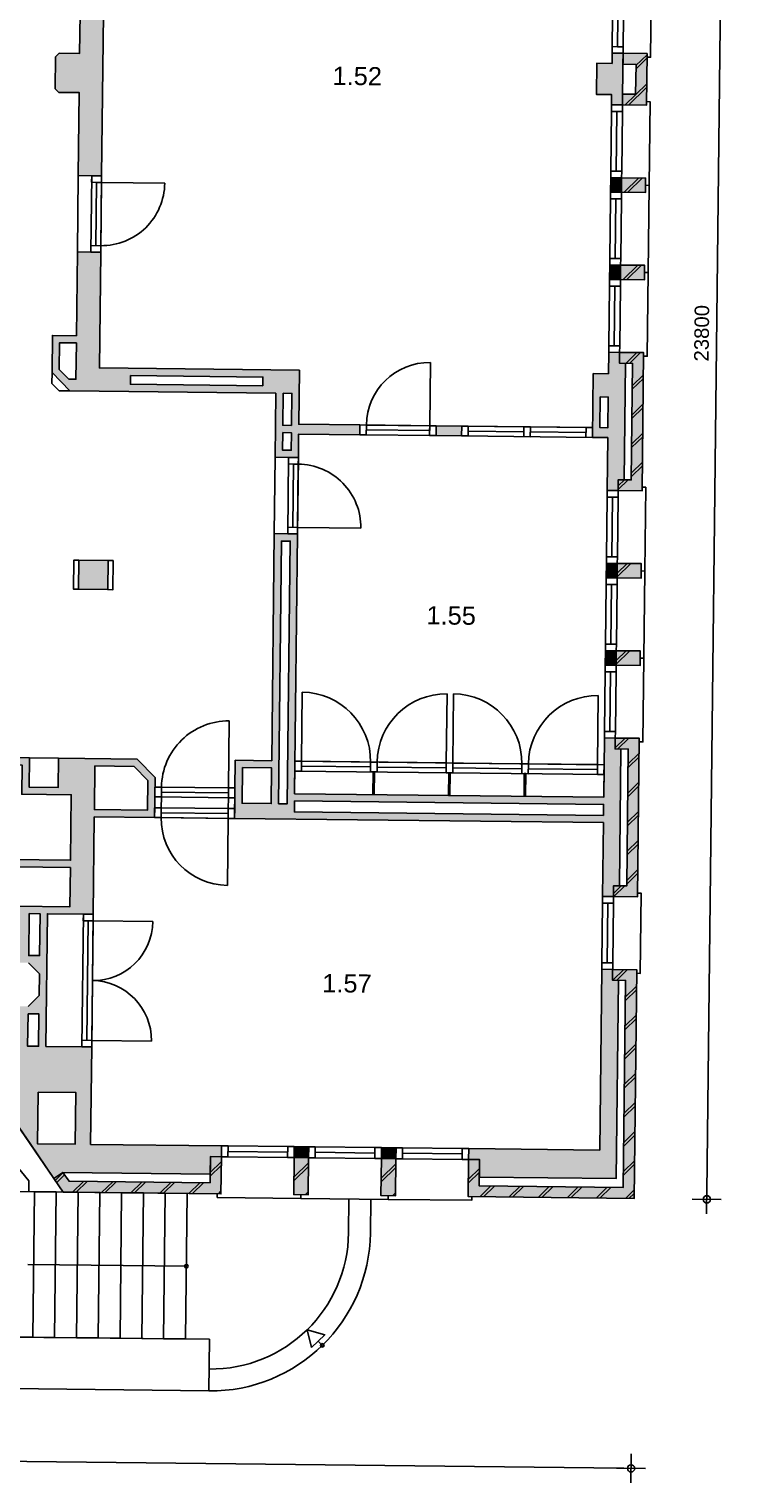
# Model space of a CAD drawing. Header units: millimetres. Extents: x -5500 to 79887, y -71178 to 5500.
# Tile 14 of 16: x 70100 to 79887, y -37440 to -17461. Entities that reach past the tile are written whole.
import ezdxf

# ---------------------------------------------------------------- set-up
doc = ezdxf.new("R2010")
doc.units = ezdxf.units.MM
doc.header["$LTSCALE"] = 100
for name, color, linetype in [('1e verdieping_deel 2$0$A--A21--_BUITENWAND', 9, 'Continuous'), ('1e verdieping_deel 2$0$A--T$1A_0_25MM', 4, 'Continuous'), ('1e verdieping_deel 2$1$A--A22--_BINNENWAND', 9, 'Continuous'), ('1e verdieping_deel 2$1$A--L21--_BUITENWAND', 2, 'Continuous'), ('1e verdieping_deel 2$1$A--L22--_BINNENWAND', 2, 'Continuous'), ('1e verdieping_deel 2$1$A--L24--_TRAPPEN', 1, 'Continuous'), ('1e verdieping_deel 2$1$A--L31--_BUITENKOZIJN', 1, 'Continuous'), ('1e verdieping_deel 2$1$A--L32--_BINNENKOZIJN', 1, 'Continuous'), ('A--M$1A_MAATVOERING', 1, 'Continuous')]:
    doc.layers.add(name, color=color, linetype=linetype)
doc.styles.add('1e verdieping_deel 2$0$TEXT-0_25', font='arial.ttf', dxfattribs={"height": 250})
doc.styles.add('TEXT-0_20', font='arial.ttf', dxfattribs={"height": 200})
doc.dimstyles.new('DIM-2', dxfattribs={"dimscale": 100, "dimtxt": 2, "dimasz": 1, "dimexe": 0, "dimexo": 0, "dimgap": 0, "dimtad": 0, "dimdec": 0, "dimzin": 0, "dimdsep": 46, "dimtxsty": 'TEXT-0_20', "dimblk1": 'MAATPUNT', "dimblk2": 'MAATPUNT', "dimsah": 1, "dimcen": 0, "dimse1": 1, "dimse2": 1, "dimclrd": 9, "dimclre": 1, "dimclrt": 2, "dimazin": 0, "dimtfac": 0.75, "dimtdec": 0, "dimtix": 1, "dimtmove": 2, "dimatfit": 3, "dimfxl": 1, "dimtvp": 1, "dimtolj": 1, "dimtzin": 0, "dimarcsym": 0})
pattern_1 = [(44.3514, (28751.47, -32919.44), (-197.7232, 202.2513), []), (44.3514, (28801.47, -32920), (-197.7232, 202.2513), [])]

# ---------------------------------------------------------------- blocks, each defined once
blk = doc.blocks.new('MAATPUNT')
at = {"color": 9, "linetype": 'Continuous'}
for p, q in [((0, 2), (0, -2)), ((-2, 0), (2, 0))]:
    blk.add_line(p, q, dxfattribs=at)
at = {"color": 1, "linetype": 'Continuous'}
blk.add_circle((0, 0), 0.5, dxfattribs=at)
blk = doc.blocks.new('*D386')
at = {"layer": 'A--M$1A_MAATVOERING', "color": 9, "lineweight": -2}
blk.add_line((79418, -33443), (79686, -9845), dxfattribs=at)
at = {"layer": 'A--M$1A_MAATVOERING', "color": 9, "lineweight": -2, "xscale": 100, "yscale": 100, "zscale": 100}
for p, rotation in [((79687, -9745), 89.351396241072), ((79417, -33543), 269.351396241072)]:
    blk.add_blockref('MAATPUNT', p, dxfattribs=dict(at, rotation=rotation))
at = {"layer": 'A--M$1A_MAATVOERING', "color": 2, "insert": (79348, -21641), "char_height": 200, "attachment_point": 5, "rotation": 89.3514, "style": 'TEXT-0_20'}
blk.add_mtext('\\A1;23800', dxfattribs=at)
blk = doc.blocks.new('*D387')
at = {"layer": 'A--M$1A_MAATVOERING', "color": 9, "lineweight": -2}
blk.add_line((60877, -37042), (78276, -37239), dxfattribs=at)
at = {"layer": 'A--M$1A_MAATVOERING', "color": 9, "lineweight": -2, "xscale": 100, "yscale": 100, "zscale": 100}
for p, rotation in [((60777, -37041), 179.351396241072), ((78376, -37240), 359.351396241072)]:
    blk.add_blockref('MAATPUNT', p, dxfattribs=dict(at, rotation=rotation))
at = {"layer": 'A--M$1A_MAATVOERING', "color": 2, "insert": (69579, -36936), "char_height": 200, "attachment_point": 5, "rotation": 359.3514, "style": 'TEXT-0_20'}
blk.add_mtext('\\A1;17600', dxfattribs=at)
blk = doc.blocks.new('1e verdieping_deel 2$0$bu_koz_1000_2')
at = {"layer": '1e verdieping_deel 2$1$A--L31--_BUITENKOZIJN', "color": 1}
blk.add_lwpolyline([(0, -150), (0, 0)], dxfattribs=at)
for points in [[(0, 0), (0, -150), (90, -150), (90, 0)], [(90, 0), (910, 0), (910, -150), (90, -150)], [(910, 0), (910, -150), (1000, -150), (1000, 0)]]:
    blk.add_lwpolyline(points, close=True, dxfattribs=at)
at = {"layer": '1e verdieping_deel 2$1$A--L31--_BUITENKOZIJN', "color": 9}
blk.add_lwpolyline([(90, -150), (910, -150), (910, -75), (90, -75)], close=True, dxfattribs=at)
blk = doc.blocks.new('1e verdieping_deel 2$0$bi_d_koz_1050')
at = {"layer": '1e verdieping_deel 2$1$A--L31--_BUITENKOZIJN', "color": 1}
for points in [[(-135, 0), (0, 0), (0, -90), (-135, -90)], [(-135, -960), (-67.5, -960), (-67.5, -90), (-135, -90)], [(-135, -960), (0, -960), (0, -1050), (-135, -1050)]]:
    blk.add_lwpolyline(points, close=True, dxfattribs=at)
at = {"layer": '1e verdieping_deel 2$1$A--L31--_BUITENKOZIJN', "color": 9}
blk.add_lwpolyline([(-135, 0), (-135, -1050), (0, -1050), (0, 0)], close=True, dxfattribs=at)
blk.add_lwpolyline([(-135, -90), (-1005, -90)], dxfattribs=at)
blk.add_arc((-135, -90), 870, 180, 270, dxfattribs=at)
blk = doc.blocks.new('1e verdieping_deel 2$0$bi_d_koz_1100')
at = {"layer": '1e verdieping_deel 2$1$A--L31--_BUITENKOZIJN', "color": 9}
blk.add_lwpolyline([(0, -135), (-1100, -135), (-1100, 0), (0, 0)], close=True, dxfattribs=at)
at = {"layer": '1e verdieping_deel 2$1$A--L31--_BUITENKOZIJN', "color": 1}
for points in [[(-1010, -135), (-1010, 0), (-1100, 0), (-1100, -135)], [(0, -135), (0, 0), (-90, 0), (-90, -135)], [(-1010, -135), (-1010, -67.5), (-90, -67.5), (-90, -135)]]:
    blk.add_lwpolyline(points, close=True, dxfattribs=at)
at = {"layer": '1e verdieping_deel 2$1$A--L31--_BUITENKOZIJN', "color": 9}
blk.add_lwpolyline([(-90, -135), (-90, -1055)], dxfattribs=at)
blk.add_arc((-90, -135), 920, 180, 270, dxfattribs=at)

msp = doc.modelspace()

# ---------------------------------------------------------------- hatches: boundary and pattern name
at = {"layer": '1e verdieping_deel 2$0$A--A21--_BUITENWAND'}
h = msp.add_hatch(dxfattribs=at)
h.set_pattern_fill('BAKSTEEN', color=256, scale=100, angle=359.3514, style=0)
h.set_pattern_definition(pattern_1)
h.paths.add_polyline_path([(78259.5, -18353.9), (78257.8, -18503.9), (78587.8, -18507.7), (78595.8, -17797.7), (78265.9, -17794), (78264.2, -17944), (78444.2, -17946), (78439.5, -18356)])
for points in [[(78259.5, -18353.9), (78257.8, -18503.9), (78587.8, -18507.7), (78595.8, -17797.7), (78265.9, -17794), (78264.2, -17944), (78444.2, -17946), (78439.5, -18356)], [(78576.5, -19507.6), (78246.5, -19503.9), (78244.2, -19703.9), (78574.2, -19707.6)], [(78562.9, -20707.5), (78232.9, -20703.8), (78230.7, -20903.8), (78560.6, -20907.5)], [(78199.5, -23653.6), (78197.8, -23803.6), (78527.8, -23807.3), (78549.3, -21907.4), (78219.3, -21903.7), (78217.6, -22053.7), (78397.6, -22055.7), (78379.5, -23655.6)], [(78184.3, -25003.5), (78514.2, -25007.3), (78516.5, -24807.3), (78186.5, -24803.5)], [(78172.9, -26003.5), (78170.7, -26203.4), (78500.6, -26207.2), (78502.9, -26007.2)], [(78136.4, -29233.2), (78134.7, -29383.2), (78464.6, -29387), (78489.3, -27207.1), (78159.3, -27203.4), (78157.6, -27353.4), (78337.6, -27355.4), (78316.4, -29235.3)], [(76143.6, -32995.9), (76137.9, -33505.9), (78417.7, -33531.7), (78453.3, -30386.9), (78123.3, -30383.2), (78121.7, -30533.2), (78301.6, -30535.2), (78269.4, -33380), (76289.6, -33357.6), (76293.6, -32997.6)], [(70566.6, -33172.8), (70442.8, -33257.4), (70569.5, -33442.9), (72738.1, -33467.4), (72743.9, -32957.4), (72593.9, -32955.7), (72589.8, -33315.7), (70649.3, -33293.8)], [(73743.8, -32968.8), (73738, -33478.7), (73938, -33481), (73943.8, -32971)], [(74943.7, -32982.3), (74937.9, -33492.3), (75137.9, -33494.6), (75143.7, -32984.6)]]:
    msp.add_hatch(color=8, dxfattribs=at).paths.add_polyline_path(points)
h = msp.add_hatch(dxfattribs=at)
h.set_pattern_fill('BAKSTEEN', color=256, scale=100, angle=359.3514, style=0)
h.set_pattern_definition(pattern_1)
h.paths.add_polyline_path([(78576.5, -19507.6), (78246.5, -19503.9), (78244.2, -19703.9), (78574.2, -19707.6)])
h = msp.add_hatch(dxfattribs=at)
h.set_pattern_fill('BAKSTEEN', color=256, scale=100, angle=359.3514, style=0)
h.set_pattern_definition(pattern_1)
h.paths.add_polyline_path([(78562.9, -20707.5), (78232.9, -20703.8), (78230.7, -20903.8), (78560.6, -20907.5)])
h = msp.add_hatch(dxfattribs=at)
h.set_pattern_fill('BAKSTEEN', color=256, scale=100, angle=359.3514, style=0)
h.set_pattern_definition(pattern_1)
h.paths.add_polyline_path([(78199.5, -23653.6), (78197.8, -23803.6), (78527.8, -23807.3), (78549.3, -21907.4), (78219.3, -21903.7), (78217.6, -22053.7), (78397.6, -22055.7), (78379.5, -23655.6)])
h = msp.add_hatch(dxfattribs=at)
h.set_pattern_fill('BAKSTEEN', color=256, scale=100, angle=359.3514, style=0)
h.set_pattern_definition(pattern_1)
h.paths.add_polyline_path([(78184.3, -25003.5), (78514.2, -25007.3), (78516.5, -24807.3), (78186.5, -24803.5)])
h = msp.add_hatch(dxfattribs=at)
h.set_pattern_fill('BAKSTEEN', color=256, scale=100, angle=359.3514, style=0)
h.set_pattern_definition(pattern_1)
h.paths.add_polyline_path([(78172.9, -26003.5), (78170.7, -26203.4), (78500.6, -26207.2), (78502.9, -26007.2)])
h = msp.add_hatch(dxfattribs=at)
h.set_pattern_fill('BAKSTEEN', color=256, scale=100, angle=359.3514, style=0)
h.set_pattern_definition(pattern_1)
h.paths.add_polyline_path([(78136.4, -29233.2), (78134.7, -29383.2), (78464.6, -29387), (78489.3, -27207.1), (78159.3, -27203.4), (78157.6, -27353.4), (78337.6, -27355.4), (78316.4, -29235.3)])
h = msp.add_hatch(dxfattribs=at)
h.set_pattern_fill('BAKSTEEN', color=256, scale=100, angle=359.3514, style=0)
h.set_pattern_definition(pattern_1)
h.paths.add_polyline_path([(76143.6, -32995.9), (76137.9, -33505.9), (78417.7, -33531.7), (78453.3, -30386.9), (78123.3, -30383.2), (78121.7, -30533.2), (78301.6, -30535.2), (78269.4, -33380), (76289.6, -33357.6), (76293.6, -32997.6)])
h = msp.add_hatch(dxfattribs=at)
h.set_pattern_fill('BAKSTEEN', color=256, scale=100, angle=359.3514, style=0)
h.set_pattern_definition(pattern_1)
h.paths.add_polyline_path([(70566.6, -33172.8), (70442.8, -33257.4), (70569.5, -33442.9), (72738.1, -33467.4), (72743.9, -32957.4), (72593.9, -32955.7), (72589.8, -33315.7), (70649.3, -33293.8)])
h = msp.add_hatch(dxfattribs=at)
h.set_pattern_fill('BAKSTEEN', color=256, scale=100, angle=359.3514, style=0)
h.set_pattern_definition(pattern_1)
h.paths.add_polyline_path([(73743.8, -32968.8), (73738, -33478.7), (73938, -33481), (73943.8, -32971)])
h = msp.add_hatch(dxfattribs=at)
h.set_pattern_fill('BAKSTEEN', color=256, scale=100, angle=359.3514, style=0)
h.set_pattern_definition(pattern_1)
h.paths.add_polyline_path([(74943.7, -32982.3), (74937.9, -33492.3), (75137.9, -33494.6), (75143.7, -32984.6)])
at = {"layer": '1e verdieping_deel 2$1$A--A22--_BINNENWAND'}
for points in [[(70776.4, -19474.3), (71096.3, -19477.9), (71121.5, -17258.1), (70801.5, -17254.4), (70795.4, -17794.4), (70515.4, -17791.2), (70464.8, -17840.7), (70459.9, -18280.6), (70509.3, -18331.2), (70789.3, -18334.4)], [(78115.9, -17792.3), (78114.3, -17932.3), (77904.3, -17929.9), (77899.4, -18359.9), (78109.4, -18362.2), (78107.8, -18502.2), (78257.8, -18503.9), (78259.5, -18353.9), (78265.9, -17794)], [(78246.5, -19503.9), (78096.5, -19502.2), (78094.3, -19702.2), (78244.2, -19703.9)], [(78232.9, -20703.8), (78082.9, -20702.1), (78080.7, -20902.1), (78230.7, -20903.8)], [(76047.7, -22916.7), (75697.8, -22912.7), (75696.2, -23047.7), (76046.2, -23051.7)], [(71186.5, -24764.3), (70786.5, -24759.8), (70782, -25159.7), (71182, -25164.3)], [(78186.5, -24803.5), (78036.5, -24801.8), (78034.3, -25001.8), (78184.3, -25003.5)], [(78172.9, -26003.5), (78022.9, -26001.8), (78020.7, -26201.7), (78170.7, -26203.4)], [(77973.4, -30381.5), (77945.2, -32866.3), (76145.3, -32845.9), (76143.6, -32995.9), (76293.6, -32997.6), (76290.9, -33237.6), (78170.8, -33258.9), (78201.6, -30534.1), (78121.7, -30533.2), (78123.3, -30383.2)], [(73945.5, -32821), (73745.5, -32818.8), (73743.8, -32968.8), (73943.8, -32971)], [(75145.4, -32834.6), (74945.4, -32832.4), (74943.7, -32982.3), (75143.7, -32984.6)]]:
    msp.add_hatch(color=256, dxfattribs=at).paths.add_polyline_path(points)
h = msp.add_hatch(color=256, dxfattribs=at)
h.paths.add_polyline_path([(73492.7, -22465.2), (73482.7, -23345.2), (73802.7, -23348.8), (73806.4, -23026.3), (74646.3, -23035.8), (74647.8, -22900.8), (73807.9, -22891.3), (73816.3, -22148.9), (71066.5, -22117.8), (71084.5, -20527.9), (70764.5, -20524.2), (70751.5, -21674.2), (70421.5, -21670.4), (70415.7, -22180.4), (70662.9, -22433.2)])
h.paths.add_polyline_path([(71495.3, -22222.6), (73315.2, -22243.2), (73313.8, -22363.2), (71493.9, -22342.6)], flags=16)
h.paths.add_polyline_path([(73586.6, -23006.3), (73706.6, -23007.7), (73703.8, -23247.7), (73583.8, -23246.3)], flags=16)
h.paths.add_polyline_path([(70520.3, -21771.6), (70750.3, -21774.2), (70744.7, -22272.7), (70644.7, -22271.6), (70516.2, -22140.1)], flags=16)
h.paths.add_polyline_path([(73592.7, -22466.4), (73712.7, -22467.7), (73707.7, -22907.7), (73587.7, -22906.3)], flags=16)
h = msp.add_hatch(color=256, dxfattribs=at)
h.paths.add_polyline_path([(78069.4, -21902), (78066, -22197), (77856, -22194.6), (77846.1, -23072.1), (78056.1, -23074.4), (78047.8, -23801.9), (78197.8, -23803.6), (78199.5, -23653.6), (78279.5, -23654.5), (78297.6, -22054.6), (78217.6, -22053.7), (78219.3, -21903.7)])
h.paths.add_polyline_path([(77952.4, -22515.7), (78062.4, -22517), (78057.6, -22939.4), (77947.6, -22938.2)], flags=16)
h = msp.add_hatch(color=256, dxfattribs=at)
h.paths.add_polyline_path([(77996.2, -28366.6), (77984.7, -29381.5), (78134.7, -29383.2), (78136.4, -29233.2), (78216.4, -29234.2), (78237.6, -27354.3), (78157.6, -27353.4), (78159.3, -27203.4), (78009.4, -27201.7), (78000.1, -28016.6), (73750.4, -27968.5), (73790.8, -24398.7), (73470.8, -24395.1), (73435.5, -27514.9), (72935.5, -27509.3), (72926.5, -28309.2)])
h.paths.add_polyline_path([(73028.9, -28100.4), (73034.4, -27610.4), (73434.4, -27614.9), (73428.8, -28104.9)], flags=16)
h.paths.add_polyline_path([(73648.8, -28107.4), (73528.8, -28106), (73569.7, -24496.2), (73689.7, -24497.6)], flags=16)
h.paths.add_polyline_path([(77997.3, -28266.6), (73747.6, -28218.5), (73749.3, -28068.5), (77999, -28116.6)], flags=16)
h = msp.add_hatch(color=256, dxfattribs=at)
h.paths.add_polyline_path([(70114.8, -32777.7), (70442.8, -33257.4), (70566.6, -33172.8), (72591.2, -33195.7), (72593.9, -32955.7), (72743.9, -32957.4), (72745.6, -32807.4), (70945.7, -32787.1), (70960.8, -31448.2), (70330.9, -31441), (70351.5, -29619.1), (70981.5, -29626.3), (70996.6, -28287.4), (71826.6, -28296.8), (71832.8, -27746.8), (71585.6, -27494), (70505.7, -27481.8), (70501.2, -27881.7), (70101.2, -27877.2), (70105.7, -27477.2), (69505.8, -27470.4), (69354.1, -27618.7), (69347.2, -28228.7), (69446, -28329.8), (69596, -28331.5), (69589.9, -28871.5), (69688.8, -28972.6), (69808.8, -28974), (69793.9, -30288.9), (70093.9, -30292.3), (70242.2, -30444), (70238.8, -30743.9), (70087.1, -30892.2), (69787.1, -30888.8), (69772.2, -32203.8), (69722.2, -32203.2)])
h.paths.add_polyline_path([(69598.5, -28111.5), (69604.6, -27571.6), (70004.6, -27576.1), (70000.1, -27976.1), (70680, -27983.8), (70669.8, -28883.7), (69809.9, -28874), (69818.5, -28114)], flags=16)
h.paths.add_polyline_path([(70085.9, -30992.2), (70235.9, -30993.9), (70230.9, -31439.9), (70080.9, -31438.2)], flags=16)
h.paths.add_polyline_path([(70223.7, -32069.9), (70743.7, -32075.7), (70735.7, -32784.7), (70215.7, -32778.8)], flags=16)
h.paths.add_polyline_path([(70101.5, -29616.3), (70251.5, -29618), (70245, -30194), (70095, -30192.3)], flags=16)
h.paths.add_polyline_path([(69908.8, -28975.1), (70668.7, -28983.7), (70662.6, -29522.7), (69902.7, -29514.1)], flags=16)
h.paths.add_polyline_path([(70997.7, -28187.4), (71004.5, -27587.4), (71543.1, -27593.5), (71732.3, -27787.1), (71727.7, -28195.6)], flags=16)

# ---------------------------------------------------------------- linework, layer by layer
at = {"layer": '1e verdieping_deel 2$1$A--L21--_BUITENWAND'}
for points in [[(78115.9, -17792.3), (78114.3, -17932.3), (77904.3, -17929.9), (77899.4, -18359.9), (78109.4, -18362.2), (78107.8, -18502.2), (78257.8, -18503.9), (78259.5, -18353.9), (78265.9, -17794), (78115.9, -17792.3)], [(78259.5, -18353.9), (78257.8, -18503.9), (78587.8, -18507.7), (78595.8, -17797.7), (78265.9, -17794), (78264.2, -17944), (78444.2, -17946), (78439.5, -18356)], [(78096.5, -19502.2), (78246.5, -19503.9), (78244.2, -19703.9), (78094.3, -19702.2)], [(78246.5, -19503.9), (78576.5, -19507.6), (78574.2, -19707.6), (78244.2, -19703.9)], [(78082.9, -20702.1), (78232.9, -20703.8), (78230.7, -20903.8), (78080.7, -20902.1)], [(78232.9, -20703.8), (78562.9, -20707.5), (78560.6, -20907.5), (78230.7, -20903.8)], [(78069.4, -21902), (78066, -22197), (77856, -22194.6), (77846.1, -23072.1), (78056.1, -23074.4), (78047.8, -23801.9), (78197.8, -23803.6), (78199.5, -23653.6), (78279.5, -23654.5), (78297.6, -22054.6), (78217.6, -22053.7), (78219.3, -21903.7)], [(78199.5, -23653.6), (78197.8, -23803.6), (78527.8, -23807.3), (78549.3, -21907.4), (78219.3, -21903.7), (78217.6, -22053.7), (78397.6, -22055.7), (78379.5, -23655.6)], [(77952.4, -22515.7), (78062.4, -22517), (78057.6, -22939.4), (77947.6, -22938.2)], [(77996.2, -28366.6), (77984.7, -29381.5), (78134.7, -29383.2), (78136.4, -29233.2), (78216.4, -29234.2), (78237.6, -27354.3), (78157.6, -27353.4), (78159.3, -27203.4), (78009.4, -27201.7), (78000.1, -28016.6), (73750.4, -27968.5), (73790.8, -24398.7), (73470.8, -24395.1), (73435.5, -27514.9), (72935.5, -27509.3), (72926.5, -28309.2)], [(78036.5, -24801.8), (78186.5, -24803.5), (78184.3, -25003.5), (78034.3, -25001.8)], [(78184.3, -25003.5), (78514.2, -25007.3), (78516.5, -24807.3), (78186.5, -24803.5)], [(78022.9, -26001.8), (78172.9, -26003.5), (78170.7, -26203.4), (78020.7, -26201.7)], [(78172.9, -26003.5), (78170.7, -26203.4), (78500.6, -26207.2), (78502.9, -26007.2)], [(78136.4, -29233.2), (78134.7, -29383.2), (78464.6, -29387), (78489.3, -27207.1), (78159.3, -27203.4), (78157.6, -27353.4), (78337.6, -27355.4), (78316.4, -29235.3)], [(69604.6, -27571.6), (69598.5, -28111.5), (69818.5, -28114), (69809.9, -28874), (70669.8, -28883.7), (70680, -27983.8), (70000.1, -27976.1), (70004.6, -27576.1)], [(71004.5, -27587.4), (70997.7, -28187.4), (71727.7, -28195.6), (71732.3, -27787.1), (71543.1, -27593.5)], [(77997.3, -28266.6), (73747.6, -28218.5), (73749.3, -28068.5), (77999, -28116.6)], [(69908.8, -28975.1), (70668.7, -28983.7), (70662.6, -29522.7), (69902.7, -29514.1)], [(70101.5, -29616.3), (70251.5, -29618), (70245, -30194), (70095, -30192.3)], [(76143.6, -32995.9), (76137.9, -33505.9), (78417.7, -33531.7), (78453.3, -30386.9), (78123.3, -30383.2), (78121.7, -30533.2), (78301.6, -30535.2), (78269.4, -33380), (76289.6, -33357.6), (76293.6, -32997.6)], [(77973.4, -30381.5), (77945.2, -32866.3), (76145.3, -32845.9), (76143.6, -32995.9), (76293.6, -32997.6), (76290.9, -33237.6), (78170.8, -33258.9), (78201.6, -30534.1), (78121.7, -30533.2), (78123.3, -30383.2)], [(70085.9, -30992.2), (70235.9, -30993.9), (70230.9, -31439.9), (70080.9, -31438.2)], [(70223.7, -32069.9), (70743.7, -32075.7), (70735.7, -32784.7), (70215.7, -32778.8)], [(70566.6, -33172.8), (70442.8, -33257.4), (70569.5, -33442.9), (72738.1, -33467.4), (72743.9, -32957.4), (72593.9, -32955.7), (72589.8, -33315.7), (70649.3, -33293.8)], [(73745.5, -32818.8), (73945.5, -32821), (73943.8, -32971), (73743.8, -32968.8)], [(74945.4, -32832.4), (75145.4, -32834.6), (75143.7, -32984.6), (74943.7, -32982.3)], [(74943.7, -32982.3), (74937.9, -33492.3), (75137.9, -33494.6), (75143.7, -32984.6)]]:
    msp.add_lwpolyline(points, close=True, dxfattribs=at)
at = {"layer": '1e verdieping_deel 2$1$A--L21--_BUITENWAND', "color": 9}
for points in [[(70776.4, -19474.3), (71096.3, -19477.9), (71084.5, -20527.9), (70764.5, -20524.2)], [(73482.7, -23345.2), (73802.7, -23348.8), (73790.8, -24398.7), (73470.8, -24395.1)]]:
    msp.add_lwpolyline(points, close=True, dxfattribs=at)
at = {"layer": '1e verdieping_deel 2$1$A--L21--_BUITENWAND'}
for points in [[(69722.2, -32203.2), (70114.8, -32777.7), (70442.8, -33257.4), (70566.6, -33172.8), (72591.2, -33195.7), (72593.9, -32955.7), (72743.9, -32957.4), (72745.6, -32807.4), (70945.7, -32787.1), (70960.8, -31448.2), (70330.9, -31441), (70351.5, -29619.1), (70981.5, -29626.3), (70996.6, -28287.4), (71826.6, -28296.8), (71832.8, -27746.8), (71585.6, -27494), (70505.7, -27481.8), (70501.2, -27881.7), (70101.2, -27877.2), (70105.7, -27477.2), (69505.8, -27470.4)], [(70093.9, -30292.3), (70242.2, -30444), (70238.8, -30743.9), (70087.1, -30892.2)], [(73743.8, -32968.8), (73738, -33478.7), (73938, -33481), (73943.8, -32971), (73743.8, -32968.8)]]:
    msp.add_lwpolyline(points, dxfattribs=at)
at = {"layer": '1e verdieping_deel 2$1$A--L21--_BUITENWAND', "color": 1}
for points in [[(70105.7, -27477.2), (70505.7, -27481.8), (70501.2, -27881.7), (70101.2, -27877.2)], [(70097.4, -33437.5), (70099.1, -33287.5), (69205.1, -32197.3), (69722.2, -32203.2), (70569.5, -33442.9)], [(69850.6, -35434.8), (72580.5, -35465.8), (72572.4, -36175.7), (69842.6, -36144.8)]]:
    msp.add_lwpolyline(points, close=True, dxfattribs=at)
at = {"layer": '1e verdieping_deel 2$1$A--L22--_BINNENWAND'}
for points in [[(70776.4, -19474.3), (71096.3, -19477.9), (71121.5, -17258.1), (70801.5, -17254.4), (70795.4, -17794.4), (70515.4, -17791.2), (70464.8, -17840.7), (70459.9, -18280.6), (70459.9, -18280.6), (70509.3, -18331.2), (70789.3, -18334.4)], [(73492.7, -22465.2), (73482.7, -23345.2), (73802.7, -23348.8), (73806.4, -23026.3), (74646.3, -23035.8), (74647.8, -22900.8), (73807.9, -22891.3), (73816.3, -22148.9), (71066.5, -22117.8), (71084.5, -20527.9), (70764.5, -20524.2), (70751.5, -21674.2), (70421.5, -21670.4), (70415.7, -22180.4), (70662.9, -22433.2)], [(70750.3, -21774.2), (70520.3, -21771.6), (70516.2, -22140.1), (70644.7, -22271.6), (70744.7, -22272.7)], [(71495.3, -22222.6), (73315.2, -22243.2), (73313.8, -22363.2), (71493.9, -22342.6)], [(73592.7, -22466.4), (73712.7, -22467.7), (73707.7, -22907.7), (73587.7, -22906.3)], [(75697.8, -22912.7), (76047.7, -22916.7), (76046.2, -23051.7), (75696.2, -23047.7)], [(73586.6, -23006.3), (73706.6, -23007.7), (73703.8, -23247.7), (73583.8, -23246.3)], [(73528.8, -28106), (73648.8, -28107.4), (73689.7, -24497.6), (73569.7, -24496.2)], [(70786.5, -24759.8), (71186.5, -24764.3), (71182, -25164.3), (70782, -25159.7)], [(73034.4, -27610.4), (73028.9, -28100.4), (73428.8, -28104.9), (73434.4, -27614.9)]]:
    msp.add_lwpolyline(points, close=True, dxfattribs=at)
at = {"layer": '1e verdieping_deel 2$1$A--L22--_BINNENWAND', "color": 1}
msp.add_lwpolyline([(70415.7, -22180.4), (70414, -22330.4), (70512.9, -22431.5), (70662.9, -22433.2)], dxfattribs=at)
for points in [[(70786.5, -24759.8), (70716.5, -24759), (70712, -25158.9), (70782, -25159.7)], [(71256.5, -24765.1), (71186.5, -24764.3), (71182, -25164.3), (71252, -25165.1)]]:
    msp.add_lwpolyline(points, close=True, dxfattribs=at)
at = {"layer": '1e verdieping_deel 2$1$A--L24--_TRAPPEN'}
for p, q in [((74492.1, -34002.3), (74497.4, -33537.3)), ((74792.1, -34005.7), (74797.4, -33540.7))]:
    msp.add_line(p, q, dxfattribs=at)
for points in [[(69873.3, -33435), (70173.3, -33438.4), (70150.6, -35438.2), (69850.6, -35434.8)], [(70173.3, -33438.4), (70473.2, -33441.8), (70450.6, -35441.6), (70150.6, -35438.2)], [(70473.2, -33441.8), (70773.2, -33445.2), (70750.6, -35445), (70450.6, -35441.6)], [(70773.2, -33445.2), (71073.2, -33448.6), (71050.6, -35448.4), (70750.6, -35445)], [(71073.2, -33448.6), (71373.2, -33452), (71350.5, -35451.8), (71050.6, -35448.4)], [(71373.2, -33452), (71673.2, -33455.4), (71650.5, -35455.2), (71350.5, -35451.8)], [(71673.2, -33455.4), (71973.1, -33458.7), (71950.5, -35458.6), (71650.5, -35455.2)], [(71973.1, -33458.7), (72273.1, -33462.1), (72250.5, -35462), (71950.5, -35458.6)]]:
    msp.add_lwpolyline(points, close=True, dxfattribs=at)
at = {"layer": '1e verdieping_deel 2$1$A--L24--_TRAPPEN', "color": 9}
for points in [[(72262.3, -34462.6), (70081.7, -34437.9)], [(74131.3, -35550.3), (74075.2, -35492.8)]]:
    msp.add_lwpolyline(points, dxfattribs=at)
msp.add_lwpolyline([(73984.6, -35581.2), (73922.1, -35335.8), (74165.8, -35404.3)], close=True, dxfattribs=at)
for centre in [(72262.3, -34462.1), (74131.7, -35549.9)]:
    msp.add_circle(centre, 25, dxfattribs=at)
at = {"layer": '1e verdieping_deel 2$1$A--L24--_TRAPPEN'}
for radius in [2195, 1895]:
    msp.add_arc((72597.3, -33980.8), radius, 269.3514, 359.3514, dxfattribs=at)
at = {"layer": '1e verdieping_deel 2$1$A--L31--_BUITENKOZIJN'}
for points in [[(78595.3, -17848.1), (78645.3, -17848.3), (78658.3, -16698.3), (78608.3, -16697.8)], [(78588.4, -18457.7), (78638.4, -18458.6), (78625.4, -19608.6), (78575.4, -19608)], [(78575.4, -19607.6), (78625.4, -19608.6), (78611.8, -20808.1), (78561.8, -20807.5)], [(78548.8, -21957.8), (78598.8, -21958), (78611.8, -20808.1), (78561.8, -20807.5)], [(78528.4, -23757.3), (78578.4, -23758.3), (78565.4, -24908.2), (78515.4, -24907.7)], [(78515.4, -24907.3), (78565.4, -24908.2), (78551.8, -26107.7), (78501.8, -26107.2)], [(78488.8, -27257.5), (78538.8, -27257.7), (78551.8, -26107.7), (78501.8, -26107.2)], [(78465.2, -29337), (78515.2, -29337.5), (78502.8, -30437.7), (78452.8, -30437.1)], [(72687.7, -33466.8), (72687.5, -33516.8), (73837.5, -33529.9), (73838, -33479.9)], [(75037.9, -33493.4), (75037, -33543.4), (73837.5, -33529.9), (73838, -33479.9)], [(76187.9, -33506.5), (76186.9, -33556.5), (75037, -33543.4), (75037.5, -33493.4)]]:
    msp.add_lwpolyline(points, dxfattribs=at)
at = {"layer": '1e verdieping_deel 2$1$A--L31--_BUITENKOZIJN', "color": 1}
for points in [[(76137.7, -22917.7), (76136.2, -23052.7), (76046.2, -23051.7), (76047.7, -22916.7)], [(76992.7, -22927.4), (76991.1, -23062.4), (76901.2, -23061.4), (76902.7, -22926.4)], [(77847.6, -22937.1), (77846.1, -23072.1), (77756.1, -23071), (77757.6, -22936.1)]]:
    msp.add_lwpolyline(points, close=True, dxfattribs=at)
at = {"layer": '1e verdieping_deel 2$1$A--L31--_BUITENKOZIJN', "color": 9}
msp.add_lwpolyline([(77847.6, -22937.1), (76047.7, -22916.7), (76046.2, -23051.7), (77846.1, -23072.1)], close=True, dxfattribs=at)
at = {"layer": '1e verdieping_deel 2$1$A--L31--_BUITENKOZIJN', "color": 1}
msp.add_lwpolyline([(76991.9, -22994.9), (77756.9, -23003.5), (77757.6, -22936.1), (76137.7, -22917.7), (76137, -22985.2), (76901.9, -22993.9)], dxfattribs=at)
at = {"layer": '1e verdieping_deel 2$1$A--L32--_BINNENKOZIJN', "color": 9}
for points in [[(73845.4, -27523.3), (73856.2, -26573.3)], [(75835.3, -27545.8), (75846.1, -26595.8)], [(75925.3, -27546.8), (75936.1, -26596.9)], [(77915.2, -27569.3), (77925.9, -26619.4)], [(70980.4, -29716.3), (71801.4, -29725.6)], [(70961.9, -31358.2), (71782.8, -31367.5)]]:
    msp.add_lwpolyline(points, dxfattribs=at)
at = {"layer": '1e verdieping_deel 2$1$A--L32--_BINNENKOZIJN'}
msp.add_lwpolyline([(73755.5, -27522.2), (78005.2, -27570.4), (78000.1, -28016.6), (73750.4, -27968.5)], close=True, dxfattribs=at)
at = {"layer": '1e verdieping_deel 2$1$A--L32--_BINNENKOZIJN', "color": 1}
for points in [[(73755.5, -27522.2), (73753.9, -27657.2), (73843.9, -27658.3), (73845.4, -27523.3)], [(74795.4, -27534), (74793.9, -27669), (74883.9, -27670), (74885.4, -27535)], [(75835.3, -27545.8), (75833.8, -27680.8), (75923.8, -27681.8), (75925.3, -27546.8)], [(75925.3, -27546.8), (75923.8, -27681.8), (75833.8, -27680.8), (75835.3, -27545.8)], [(76965.2, -27558.6), (76963.7, -27693.6), (76873.7, -27692.6), (76875.3, -27557.6)], [(78005.2, -27570.4), (78003.7, -27705.3), (77913.7, -27704.3), (77915.2, -27569.3)], [(74848.9, -27669.6), (74828.9, -27669.4), (74825.3, -27980.7), (74845.3, -27980.9)], [(75888.8, -27681.4), (75868.8, -27681.2), (75865.3, -27992.5), (75885.3, -27992.7)], [(76928.7, -27693.2), (76908.7, -27692.9), (76905.2, -28004.2), (76925.2, -28004.5)], [(71919.8, -28012.8), (71829.8, -28011.8), (71828.1, -28161.8), (71918.1, -28162.8)], [(72839.7, -28023.2), (72929.7, -28024.2), (72928, -28174.2), (72838, -28173.2)], [(70981.5, -29626.3), (70846.5, -29624.7), (70845.4, -29714.7), (70980.4, -29716.3)], [(70961.9, -31358.2), (70894.4, -31357.4), (70912.9, -29715.5), (70980.4, -29716.3)], [(70961.9, -31358.2), (70826.9, -31356.6), (70825.8, -31446.6), (70960.8, -31448.2)]]:
    msp.add_lwpolyline(points, close=True, dxfattribs=at)
at = {"layer": '1e verdieping_deel 2$1$A--L32--_BINNENKOZIJN', "color": 9}
for points in [[(73755.5, -27522.2), (78005.2, -27570.4), (78003.7, -27705.3), (73753.9, -27657.2)], [(70981.5, -29626.3), (70960.8, -31448.2), (70825.8, -31446.6), (70846.5, -29624.7)]]:
    msp.add_lwpolyline(points, close=True, dxfattribs=at)
at = {"layer": '1e verdieping_deel 2$1$A--L32--_BINNENKOZIJN', "color": 1}
for points in [[(74794.6, -27601.5), (73844.7, -27590.8), (73845.4, -27523.3), (75835.3, -27545.8), (75834.6, -27613.3), (74884.6, -27602.5)], [(76964.5, -27626.1), (77914.4, -27636.8), (77915.2, -27569.3), (75925.3, -27546.8), (75924.6, -27614.3), (76874.5, -27625.1)]]:
    msp.add_lwpolyline(points, dxfattribs=at)
at = {"layer": '1e verdieping_deel 2$1$A--L32--_BINNENKOZIJN', "color": 9}
for centre, radius, start, end in [((73845.4, -27523.3), 950, 359.3514, 89.3514), ((75835.3, -27545.8), 950, 89.3514, 179.3514), ((75925.3, -27546.8), 950, 359.3514, 89.3514), ((77915.2, -27569.3), 950, 89.3514, 179.3514), ((70980.4, -29716.3), 821, 269.3514, 359.3514), ((70961.9, -31358.2), 821, 359.3514, 89.3514)]:
    msp.add_arc(centre, radius, start, end, dxfattribs=at)

# ---------------------------------------------------------------- block references
for name, p, rotation in [('1e verdieping_deel 2$0$bu_koz_1000_2', (78115.9, -17792.3), 89.351396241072), ('1e verdieping_deel 2$0$bu_koz_1000_2', (78096.5, -19502.2), 89.351396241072), ('1e verdieping_deel 2$0$bu_koz_1000_2', (78082.9, -20702.1), 89.351396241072), ('1e verdieping_deel 2$0$bu_koz_1000_2', (78069.4, -21902), 89.351396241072), ('1e verdieping_deel 2$0$bi_d_koz_1050', (75696.2, -23047.7), 269.351396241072), ('1e verdieping_deel 2$0$bi_d_koz_1050', (73655.8, -24397.2), 179.351396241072), ('1e verdieping_deel 2$0$bu_koz_1000_2', (78036.5, -24801.8), 89.351396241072), ('1e verdieping_deel 2$0$bu_koz_1000_2', (78022.9, -26001.8), 89.351396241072), ('1e verdieping_deel 2$0$bu_koz_1000_2', (78009.4, -27201.7), 89.351396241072), ('1e verdieping_deel 2$0$bi_d_koz_1100', (72928, -28174.2), 359.351396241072), ('1e verdieping_deel 2$0$bu_koz_1000_2', (77973.4, -30381.5), 89.351396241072), ('1e verdieping_deel 2$0$bu_koz_1000_2', (72745.6, -32807.4), 359.351396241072), ('1e verdieping_deel 2$0$bu_koz_1000_2', (73945.5, -32821), 359.351396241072), ('1e verdieping_deel 2$0$bu_koz_1000_2', (75145.4, -32834.6), 359.351396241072)]:
    msp.add_blockref(name, p, dxfattribs=dict(rotation=rotation))
at = {"xscale": -1}
for name, p, rotation in [('1e verdieping_deel 2$0$bi_d_koz_1050', (70961.4, -19476.4), 359.351396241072), ('1e verdieping_deel 2$0$bi_d_koz_1100', (72929.7, -28024.2), 179.351396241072)]:
    msp.add_blockref(name, p, dxfattribs=dict(at, rotation=rotation))

# ---------------------------------------------------------------- texts
at = {"layer": '1e verdieping_deel 2$0$A--T$1A_0_25MM', "char_height": 100, "width": 708.694, "attachment_point": 5, "rotation": 359.3514, "style": '1e verdieping_deel 2$0$TEXT-0_25'}
for s, insert in [('\\H2.5x;1.52', (74612.1, -18107.6)), ('\\H2.5x;1.55', (75903.2, -25521.5)), ('\\H2.5x;1.57', (74470.9, -30576.8))]:
    msp.add_mtext(s, dxfattribs=dict(at, insert=insert))

# ---------------------------------------------------------------- dimensions: what is measured, and where the dimension line sits
at = {"layer": 'A--M$1A_MAATVOERING'}
for base, p1, p2, angle, picture, middle in [((79686.7, -9744.5), (78417.7, -33531.7), (78687.1, -9733.2), 89.3514, '*D386', (79347.8, -21641.5)), ((78375.7, -37240.1), (60818.9, -33332.5), (78417.7, -33531.7), 359.3514, '*D387', (69578.6, -36936.3))]:
    dim = msp.add_linear_dim(base=base, p1=p1, p2=p2, angle=angle, dimstyle='DIM-2', dxfattribs=at)
    dim.commit()
    dim.dimension.update_dxf_attribs({"geometry": picture, "text_midpoint": middle})

doc.saveas('drawing.dxf')
